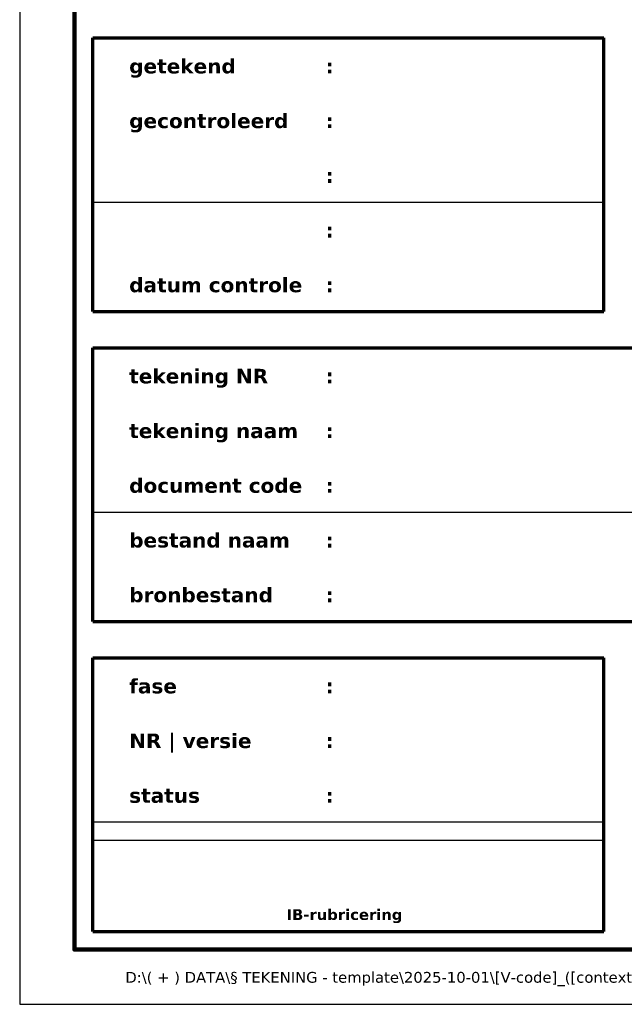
# Paper-space layout 'A4' of a CAD drawing. Header units: millimetres. Extents: x 0 to 217, y -304 to 0.
# Tile 1 of 78: x 0 to 83, y -297 to -162. Entities that reach past the tile are written whole.
import ezdxf
from ezdxf.enums import TextEntityAlignment as Align

# ---------------------------------------------------------------- set-up
doc = ezdxf.new("R2010")
doc.units = ezdxf.units.MM
doc.layers.add('--.--_-_bladrand', color=7, linetype='Continuous', plot=False)
for name, color, linetype in [('--.--_-_tekeningkader', 7, 'Continuous'), ('--.--_L_titelblok', 7, 'Continuous'), ('--.--_T_titelblok', 6, 'Continuous')]:
    doc.layers.add(name, color=color, linetype=linetype)
doc.styles.add('Verdana', font='verdana.ttf', dxfattribs={"height": 1.475})
doc.styles.add('Verdana_3', font='verdana.ttf', dxfattribs={"height": 2})
doc.styles.add('Verdana_B', font='verdanab.ttf', dxfattribs={"height": 1.475})
doc.styles.add('Verdana_B_1', font='verdanab.ttf', dxfattribs={"height": 2})
doc.styles.add('Verdana_B_2', font='verdanab.ttf', dxfattribs={"height": 3.05})
doc.styles.add('Verdana_B_3', font='verdanab.ttf', dxfattribs={"height": 2.525})

# ---------------------------------------------------------------- blocks, each defined once
blk = doc.blocks.new('RCS_--_tekeningkader_A4')
at = {"layer": '--.--_-_bladrand'}
blk.add_lwpolyline([(0, 0), (0, -297), (210, -297), (210, 0)], close=True, dxfattribs=at)
at = {"layer": '--.--_-_tekeningkader', "lineweight": 120}
blk.add_lwpolyline([(7.5, -7.5), (7.5, -289.5), (202.5, -289.5), (202.5, -7.5)], close=True, dxfattribs=at)
blk = doc.blocks.new('RCS_--_titelblok_groot')
at = {"layer": '--.--_L_titelblok', "lineweight": 70}
for p, q in [((-200, 132.5), (-130, 132.5)), ((-200, 95), (-200, 132.5)), ((-130, 95), (-130, 132.5)), ((-200, 95), (-130, 95)), ((-200, 52.5), (-200, 90)), ((-200, 90), (-55, 90)), ((-200, 52.5), (-55, 52.5)), ((-200, 47.5), (-130, 47.5)), ((-200, 10), (-200, 47.5)), ((-130, 10), (-130, 47.5)), ((-200, 10), (-130, 10))]:
    blk.add_line(p, q, dxfattribs=at)
at = {"layer": '--.--_L_titelblok'}
for p, q in [((-200, 110), (-130, 110)), ((-200, 67.5), (-55, 67.5)), ((-200, 25), (-130, 25)), ((-200, 22.5), (-130, 22.5))]:
    blk.add_line(p, q, dxfattribs=at)
at = {"layer": '--.--_T_titelblok', "style": 'Verdana'}
blk.add_text('D:\\( + ) DATA\\§ TEKENING - template\\2025-10-01\\[V-code]_([context]-[cluster]-[discipline])_[VIP-type]_(concept-aanzet)_(2025-10-01).dwg', height=1.475, dxfattribs=at).set_placement((-55, 3.7), align=Align.MIDDLE_RIGHT)
at = {"layer": '--.--_T_titelblok', "color": 7, "attachment_point": 1}
for s, insert, char_height, width, style in [('getekend', (-195, 129.63), 2, 18.1983, 'Verdana_B_1'), ('\\fVerdana|b1|i0|c0|p34|;:', (-168.09, 129.63), 2, 1.3629, 'Verdana_B_1'), ('gecontroleerd', (-195, 122.13), 2, 27.2574, 'Verdana_B_1'), ('\\fVerdana|b1|i0|c0|p34|;:', (-168.09, 122.13), 2, 1.3629, 'Verdana_B_1'), ('\\fVerdana|b1|i0|c0|p34|;:', (-168.09, 114.63), 2, 1.3629, 'Verdana_B_1'), ('\\fVerdana|b1|i0|c0|p34|;:', (-168.09, 107.13), 2, 1.3629, 'Verdana_B_1'), ('datum controle', (-195, 99.63), 2, 29.8228, 'Verdana_B_1'), ('\\fVerdana|b1|i0|c0|p34|;:', (-168.09, 99.63), 2, 1.3629, 'Verdana_B_1'), ('tekening NR', (-195, 87.13), 2, 23.9705, 'Verdana_B_1'), ('\\fVerdana|b1|i0|c0|p34|;:', (-168.09, 87.13), 2, 1.3629, 'Verdana_B_1'), ('tekening naam', (-195, 79.63), 2, 29.1814, 'Verdana_B_1'), ('\\fVerdana|b1|i0|c0|p34|;:', (-168.09, 79.63), 2, 1.3629, 'Verdana_B_1'), ('document code', (-195, 72.13), 2, 29.7426, 'Verdana_B_1'), ('\\fVerdana|b1|i0|c0|p34|;:', (-168.09, 72.13), 2, 1.3629, 'Verdana_B_1'), ('bestand naam', (-195, 64.63), 2, 27.6582, 'Verdana_B_1'), ('\\fVerdana|b1|i0|c0|p34|;:', (-168.09, 64.63), 2, 1.3629, 'Verdana_B_1'), ('bronbestand', (-195, 57.13), 2, 24.6118, 'Verdana_B_1'), ('\\fVerdana|b1|i0|c0|p34|;:', (-168.09, 57.13), 2, 1.3629, 'Verdana_B_1'), ('fase', (-195, 44.63), 2, 8.1772, 'Verdana_B_1'), ('\\fVerdana|b1|i0|c0|p34|;:', (-168.09, 44.63), 2, 1.3629, 'Verdana_B_1'), ('NR | versie', (-195, 37.13), 2, 21.7257, 'Verdana_B_1'), ('\\fVerdana|b1|i0|c0|p34|;:', (-168.09, 37.13), 2, 1.3629, 'Verdana_B_1'), ('status', (-195, 29.63), 2, 12.1857, 'Verdana_B_1'), ('\\fVerdana|b1|i0|c0|p34|;:', (-168.09, 29.63), 2, 1.3629, 'Verdana_B_1'), ('IB-rubricering', (-173.44, 13.04), 1.475, 20.5232, 'Verdana_B')]:
    blk.add_mtext(s, dxfattribs=dict(at, insert=insert, char_height=char_height, width=width, style=style))
at = {"layer": '--.--_T_titelblok', "style": 'Verdana_3'}
for tag, p in [('$RCS_OG_PRJ_CODE', (-82.68, 282.51)), ('$RCS_OG_PRJ_NAAM', (-82.79, 275.13)), ('$RCS_V_NAAM', (-82.79, 267.63)), ('$RCS_V_ADRES1', (-82.79, 260.13)), ('$RCS_V_ADRES2', (-82.79, 256.38)), ('$RCS_V_ADRES3', (-82.79, 252.63)), ('$RCS_V_CMP_CODE', (-82.79, 240.13)), ('$RCS_V_CMP_CODE_OUD', (-32.73, 240.13)), ('$RCS_V_BWK_CODE', (-82.79, 232.63)), ('$RCS_V_BWK_CODE_OUD', (-32.73, 232.63)), ('$RCS_V_DEEL_CODE', (-82.73, 225.13)), ('$RCS_VIP_BWL_NAAM', (-82.55, 217.63)), ('$RCS_VIP_LOC_SPEC', (-82.55, 210.13)), ('$RCS_VIP_TYPE_NAAM', (-82.55, 177.63)), ('$RCS_VIP_TYPE_SPEC', (-82.55, 170.13)), ('$RCS_VIP_ASPECT', (-82.55, 158.88)), ('$RCS_VIP_ASSET', (-82.55, 147.63)), ('$RCS_VIP_ASSET_SPEC', (-82.55, 140.13)), ('$RCS_TEK_AUTEUR', (-162.79, 127.63)), ('$RCS_TEK_CONTROLE', (-162.79, 120.13)), ('$RCS_ON_PRJ_CODE', (-82.73, 120.13)), ('$RCS_TEK_ACCORDERING', (-162.79, 112.63)), ('$RCS_ON_BEDRIJF_NAAM', (-82.55, 112.63)), ('$RCS_VIP_DATUM_PEIL', (-162.73, 105.13)), ('$RCS_ON_BEDRIJF_ADRES1', (-82.55, 105.13)), ('$RCS_ON_BEDRIJF_ADRES2', (-82.55, 101.38)), ('$RCS_VIP_DATUM_CONTROLE', (-162.73, 97.63)), ('$RCS_ON_BEDRIJF_ADRES3', (-82.55, 97.63)), ('$RCS_TEK_NR', (-162.79, 85.13)), ('$RCS_TEK_NAAM', (-162.79, 77.63)), ('$RCS_VIP_DOC_CODE', (-162.73, 70.13)), ('$RCS_VIP_BESTAND_NAAM', (-162.55, 62.63)), ('$RCS_VIP_BESTAND_NAAM_BRON', (-162.55, 55.13)), ('$RCS_VIP_FASE', (-162.55, 42.63)), ('$RCS_VIP_FASE_CODE', (-162.73, 35.13)), ('$RCS_VIP_STATUS', (-162.55, 27.63))]:
    blk.add_attdef(tag, p, '', height=2, dxfattribs=at)
at = {"layer": '--.--_T_titelblok'}
for tag, height, style, p in [('$RCS_VIP_CONTEXT', 3.05, 'Verdana_B_2', (-113.75, 192.18)), ('$RCS_VIP_CLUSTER', 3.05, 'Verdana_B_2', (-96.25, 192.18)), ('$RCS_VIP_DISCIPLINE', 3.05, 'Verdana_B_2', (-78.75, 192.18)), ('$RCS_VIP_TYPE_CODE', 3.05, 'Verdana_B_2', (-61.25, 192.18)), ('$RCS_VIP_BWL_CODE', 3.05, 'Verdana_B_2', (-43.75, 192.18)), ('$RCS_VIP_REF_CODE', 3.05, 'Verdana_B_2', (-23.75, 192.18)), ('$RCS_VIP_SCHAAL', 2, 'Verdana_B_1', (-30, 84.33)), ('$RCS_VIP_SCHAAL_DIV', 2, 'Verdana_B_1', (-30, 80.89)), ('$RCS_VIP_FORMAAT', 3.05, 'Verdana_B_2', (-30, 69.68)), ('$RCS_VIP_BLAD_NR', 3.05, 'Verdana_B_2', (-38.75, 57.18)), ('$RCS_VIP_BLAD_NR_TOT', 3.05, 'Verdana_B_2', (-21.25, 57.18)), ('$RCS_VIP_IB_RUBRICERING', 2.52, 'Verdana_B_3', (-165, 15.79))]:
    blk.add_attdef(tag, text='', height=height, dxfattribs=dict(at, style=style)).set_placement(p, align=Align.CENTER)

psp = doc.layouts.new('A4')

# ---------------------------------------------------------------- block references
for name, p in [('RCS_--_tekeningkader_A4', (0, 0)), ('RCS_--_titelblok_groot', (210, -297))]:
    psp.add_blockref(name, p)

doc.saveas('drawing.dxf')
